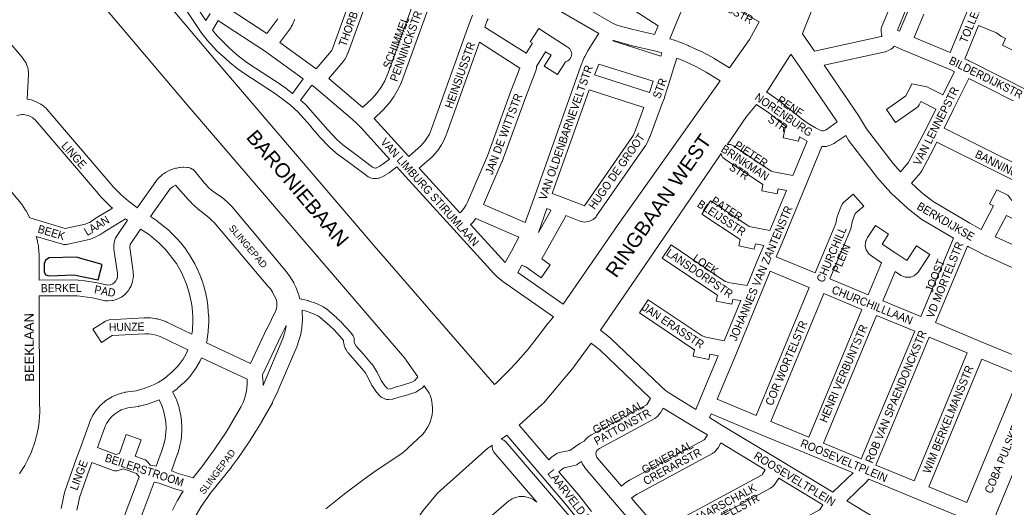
# Model space of a CAD drawing. Header units: metres. Extents: x 123817 to 142006, y 393105 to 406084.
# Tile 52 of 138: x 131629 to 132562, y 395336 to 395798. Entities that reach past the tile are written whole.
import ezdxf
from ezdxf.enums import TextEntityAlignment as Align

# ---------------------------------------------------------------- set-up
doc = ezdxf.new("R2010")
doc.units = ezdxf.units.M
doc.header["$MEASUREMENT"] = 0
doc.styles.add('Style-Arial', font='arial.ttf')

msp = doc.modelspace()

# ---------------------------------------------------------------- linework, layer by layer
at = {"color": 9, "linetype": 'Continuous', "lineweight": 0, "flags": 128}
for points in [[(132230.56, 395784.14), (132208.92, 395789.06), (132195.76, 395792.73), (132193.56, 395793.51), (132191.44, 395794.44), (132188.92, 395795.77), (132095.78, 395849.89), (132095.78, 395849.89), (132087.68, 395854.6), (132001.82, 395914.17), (131979.16, 395930.42), (131991.26, 395949.89), (132052.59, 395910.12), (132110.6, 395872.35), (132110.61, 395872.34), (132110.61, 395872.34), (132174.5, 395830.92), (132174.5, 395830.92), (132174.5, 395830.92), (132233.96, 395792.42), (132230.56, 395784.14)], [(131909.82, 395751.72), (131922.48, 395766.41), (131924.6, 395769.36), (131925.24, 395770.58), (131925.97, 395772.33), (131956.62, 395857.13)], [(131953.89, 395715.23), (131962.56, 395723.29), (131967.19, 395728.52), (131971.25, 395734.18), (131974.74, 395740.32), (131976.18, 395743.36), (131977.93, 395747.74), (132003.31, 395818.21), (131967.43, 395842.9), (131940.02, 395767.06), (131940.01, 395767.04), (131939.89, 395766.72), (131938.96, 395764.48), (131938.66, 395763.85), (131937.61, 395761.88), (131937.08, 395761.02), (131934.48, 395757.39), (131934.13, 395756.94), (131934.06, 395756.87), (131921.71, 395742.54), (131953.69, 395715.41), (131953.89, 395715.24), (131953.89, 395715.23)], [(132107.88, 395606.13), (132116.97, 395631.52), (132156.96, 395743.77), (132156.96, 395743.77), (132160.39, 395753.39), (132160.41, 395753.44), (132160.47, 395753.6), (132163.88, 395762.34), (132164.29, 395763.22), (132167.33, 395768.75), (132167.47, 395768.96), (132167.57, 395769.16), (132173.03, 395777.78), (132177.6, 395785), (132094.46, 395833.31)], [(132329.66, 395796.01), (132266.2, 395831.15), (132250.2, 395792.47), (132245.12, 395780.1), (132249.13, 395778.82), (132249.27, 395778.76), (132249.45, 395778.71), (132256.16, 395776.24), (132256.38, 395776.16), (132262.46, 395773.69), (132262.77, 395773.56), (132274.69, 395768.08), (132275, 395767.93), (132280.82, 395764.92), (132281.03, 395764.82), (132286.76, 395761.63), (132286.87, 395761.57), (132287.04, 395761.47), (132301.43, 395752.65)], [(132382.02, 395768.36), (132445.48, 395782.33), (132445.69, 395782.4), (132446.07, 395782.61), (132446.16, 395782.72), (132446.02, 395783.02), (132445.63, 395784.61), (132445.34, 395786.86), (132445.27, 395787.84), (132445.45, 395788.83), (132445.34, 395788.83), (132445.49, 395789.96), (132445.87, 395791.53), (132445.99, 395791.83), (132457.55, 395819.79)], [(131863.05, 395785.08), (131827.31, 395808.35)], [(132018.29, 395815.53), (131992, 395742.53), (131991.99, 395742.51), (131991.9, 395742.28), (131990.02, 395737.58), (131989.84, 395737.16), (131988.19, 395733.66), (131987.92, 395733.15), (131984.09, 395726.42), (131983.67, 395725.77), (131979.17, 395719.47), (131978.81, 395719.02), (131978.68, 395718.87), (131973.55, 395713.07), (131973.04, 395712.54), (131964.62, 395704.73), (131993.76, 395672.67), (131997.44, 395668.63)], [(132462.72, 395787.27), (132460.69, 395788.13), (132469.35, 395809.08), (132471.42, 395808.19), (132462.72, 395787.27)], [(131873.27, 395799.02), (131863.05, 395785.08)], [(131997.44, 395668.63), (132009.25, 395679.16), (132012.8, 395683.21), (132015.87, 395687.76), (132017.04, 395689.92), (132019.22, 395694.97), (132053.65, 395790.63), (132057.89, 395802.54)], [(132072.7, 395799.04), (132071.94, 395797.28), (132069.78, 395791.22), (132108.66, 395766.43), (132114.68, 395775.96), (132112.76, 395777.2), (132120.89, 395789.8), (132129.06, 395784.54), (132146.75, 395773.14), (132148.62, 395771.93), (132150.3, 395770.45), (132151.6, 395768.2), (132152.06, 395765.63), (132151.6, 395763.06), (132150.3, 395760.81), (132148.31, 395759.13), (132146.21, 395758.37), (132138.5, 395746.17), (132125.82, 395754.18), (132132.38, 395764.56), (132127.29, 395767.83), (132118.5, 395753.93), (132118.53, 395752.5), (132118.54, 395752.33), (132118.08, 395749.77), (132118.02, 395749.59), (132108.42, 395725.17), (132086.04, 395664.03), (132085.89, 395663.64), (132068.42, 395623.07), (132107.88, 395606.13)], [(132510.85, 395766.98), (132476.54, 395781.44), (132485.67, 395803.4)], [(132526.61, 395805.24), (132510.85, 395766.98)], [(131604.2, 395793.79), (131631.73, 395761.61), (131631.77, 395761.55), (131632.09, 395761.15), (131633.39, 395759.37), (131633.94, 395758.5), (131634.73, 395757.01), (131635.17, 395756.03), (131635.26, 395755.79), (131636.3, 395752.59), (131636.6, 395751.29), (131636.83, 395749.62), (131636.9, 395748.73), (131636.93, 395747.05), (131636.93, 395746.91), (131636.92, 395746.6), (131635.94, 395722.85), (131638.17, 395722.51), (131638.36, 395722.48), (131639.47, 395722.19), (131643.7, 395720.76), (131644.92, 395720.21), (131648.83, 395718.04), (131648.94, 395717.98), (131649.67, 395717.5), (131651.46, 395716.16), (131651.98, 395715.74), (131653.65, 395714.24), (131654.34, 395713.53), (131714.38, 395643.27), (131717.74, 395639.53), (131724.96, 395632.33), (131731.39, 395626.75), (131734.02, 395624.67), (131739.78, 395620.46), (131740.19, 395620.17), (131759.34, 395647.03), (131759.7, 395647.5), (131760.37, 395648.2), (131763.35, 395650.94), (131764.1, 395651.54), (131766, 395652.88), (131766.57, 395653.24), (131766.83, 395653.38), (131770.93, 395655.54), (131772.12, 395656.04), (131776.52, 395657.46), (131777.52, 395657.71), (131777.52, 395657.71), (131780.2, 395658.19), (131780.2, 395658.19), (131780.89, 395658.28), (131783.2, 395658.47), (131784.28, 395658.48), (131787.85, 395658.25), (131788.68, 395658.15), (131790.7, 395657.49), (131792.29, 395656.71), (131792.72, 395656.48), (131794.72, 395654.8), (131794.82, 395654.68), (131803.91, 395643.35), (131808.33, 395638.77), (131810.58, 395636.81), (131812.98, 395634.95), (131818.16, 395631.5), (131818.5, 395631.26), (131821.25, 395629.21), (131821.76, 395628.79), (131826.87, 395624.22), (131827.34, 395623.76), (131829.69, 395621.25), (131829.97, 395620.95), (131881.71, 395559.33), (131881.71, 395559.33), (131882.03, 395558.92), (131884.28, 395555.83), (131884.52, 395555.47), (131886.45, 395552.47), (131886.67, 395552.11), (131888.42, 395549.01), (131888.62, 395548.64), (131890.2, 395545.45), (131890.45, 395544.87), (131893.06, 395538.24), (131893.13, 395538.06), (131893.32, 395537.44), (131894.31, 395533.78)], [(131897.52, 395742.11), (131860.66, 395768.74), (131818.94, 395795.89), (131818.59, 395796.14), (131816.88, 395797.39)], [(131889.51, 395798.46), (131889.36, 395798.09), (131887.69, 395794.15), (131887.32, 395793.39), (131886.11, 395791.26), (131885.63, 395790.52), (131875.42, 395776.58), (131909.82, 395751.72)], [(132573.76, 395767.51), (132560.21, 395773.96), (132563.22, 395780.28), (132559.37, 395782.33), (132559.15, 395782.46), (132558.53, 395782.86), (132554.69, 395785.61), (132537.62, 395792.6), (132524.65, 395761.08), (132528.23, 395759.53), (132528.55, 395759.37), (132528.63, 395759.34), (132587.61, 395729.57)], [(132046.07, 395615.19), (132007.53, 395657.53), (132019.57, 395668.27), (132020.22, 395668.92), (132024.39, 395673.68), (132024.49, 395673.8), (132024.97, 395674.43), (132028.5, 395679.67), (132028.87, 395680.27), (132030.38, 395683.05), (132030.69, 395683.67), (132033.09, 395689.25), (132033.24, 395689.65), (132033.25, 395689.68), (132064.59, 395776.74), (132102.95, 395752.27), (132094.42, 395730.57), (132094.36, 395730.41), (132072.03, 395669.38), (132053.13, 395625.49), (132051.85, 395622.84), (132049.71, 395619.41), (132046.73, 395615.81), (132046.07, 395615.19)], [(132236.51, 395763.68), (132190.93, 395778), (132191.21, 395778.44), (132191.49, 395778.35), (132205.07, 395774.56), (132205.42, 395774.47), (132233.11, 395768.18), (132237.48, 395766.79), (132236.51, 395763.68)], [(132463.56, 395654.12), (132471.08, 395662.78), (132478.94, 395677.49), (132488.16, 395695.49), (132497.2, 395713.49), (132482.91, 395720.67), (132481.35, 395717.57), (132480.4, 395716.11), (132478.95, 395714.78), (132458.91, 395700.78), (132450.32, 395713.08), (132468.8, 395725.99), (132472.87, 395734.1), (132472.87, 395734.1), (132472.87, 395734.1), (132474.57, 395737.48), (132488.7, 395734.55), (132503.93, 395726.9), (132514.99, 395748.92), (132511.96, 395750.23), (132467.22, 395769.09), (132467.21, 395769.09), (132467.21, 395769.09), (132457.68, 395773.12), (132456.75, 395771.99), (132456.71, 395771.95), (132454.72, 395770.27), (132454.66, 395770.24), (132452.34, 395768.93), (132450.81, 395768.27), (132449.52, 395767.89), (132448.98, 395767.75), (132391.17, 395755.01)], [(132292.71, 395740.4), (132279.33, 395748.6), (132273.84, 395751.65), (132268.27, 395754.52), (132256.67, 395759.86), (132251.66, 395761.88), (132248.6, 395752.04), (132248.6, 395752.04), (132248.6, 395752.04), (132245.67, 395742.63), (132245.66, 395742.6), (132245.66, 395742.6), (132239.99, 395724.67), (132239.89, 395724.37), (132239.87, 395724.31), (132237.23, 395717.24), (132237.23, 395717.24), (132237.23, 395717.24), (132226.31, 395688.03), (132226.12, 395687.58), (132223.68, 395682.17), (132223.38, 395681.56), (132221.82, 395678.81), (132221.45, 395678.21), (132175.63, 395612.31), (132175.22, 395611.77), (132175.06, 395611.59), (132174.1, 395610.51), (132172.35, 395609.07), (132170.48, 395607.95), (132170.39, 395607.9), (132167.94, 395607.01), (132167.92, 395607.01), (132165.77, 395606.63), (132163.73, 395606.56), (132162.64, 395606.67), (132162.1, 395606.74), (132160.69, 395607.14), (132146.38, 395612.67), (132146.06, 395611.79), (132145.55, 395610.68), (132123.55, 395571.73), (132131.57, 395566.03), (132122.89, 395553.8), (132108.38, 395564.1), (132107.23, 395564.47), (132104.61, 395565.71), (132100.78, 395558.65), (132143.87, 395528.69)], [(132225.68, 395729.21), (132173.68, 395746.01), (132174.48, 395748.25), (132177.56, 395756.14), (132229.09, 395739.95), (132225.75, 395729.38), (132225.68, 395729.21)], [(132624.79, 395635.9), (132504.93, 395695.46), (132513.97, 395713.47), (132528.58, 395742.56), (132587.61, 395712.77), (132648.33, 395682.06), (132624.79, 395635.9)], [(131905.62, 395736.25), (131906.46, 395735.65), (131910.12, 395732.69), (131943.89, 395704.06), (131948.72, 395699.66), (131952.68, 395695.57), (131979.36, 395666.21)], [(132164.05, 395621.92), (132144.67, 395629.42), (132144.61, 395629.43), (132144.55, 395629.46), (132133.59, 395633.48), (132168.65, 395731.88), (132220.43, 395715.14), (132212.34, 395693.51), (132210.15, 395688.64), (132208.93, 395686.49), (132164.05, 395621.92)], [(132403.74, 395701.3), (132393.15, 395694), (132391.83, 395693.29), (132390.68, 395693.01), (132389.3, 395693.03), (132389.06, 395693.08), (132387.65, 395693.62), (132382.98, 395695.85), (132376.29, 395699.74), (132369.92, 395704.3), (132367.62, 395706.15), (132367.62, 395706.15), (132367.62, 395706.15), (132347.97, 395721.94), (132347.51, 395722.28), (132336.62, 395729.73)], [(132299.5, 395679.82), (132299.76, 395679.92), (132302.36, 395679.92), (132304.81, 395679.03), (132305.22, 395678.77), (132341.11, 395654.83), (132341.58, 395654.64), (132343.4, 395654.26), (132343.4, 395654.26), (132343.4, 395654.26), (132361.56, 395650.54), (132375.07, 395683.1), (132368.44, 395686.95), (132367.95, 395687.27), (132367.13, 395683.21), (132352.42, 395686.18), (132354.67, 395697.31), (132338.8, 395710.07), (132327.19, 395718.01)], [(131638.17, 395610.5), (131671.7, 395600.42), (131690.84, 395604.63), (131694.77, 395606.21), (131696.37, 395607.07), (131699.99, 395609.56), (131700.34, 395609.79), (131716.64, 395619.69), (131714.93, 395621.17), (131714.55, 395621.52), (131707, 395629.05), (131706.71, 395629.36), (131703.15, 395633.33), (131703.04, 395633.46), (131643.27, 395703.41), (131642.22, 395704.34), (131641.1, 395705.17), (131638.23, 395706.77), (131635.27, 395707.78), (131632.02, 395708.27), (131630.63, 395708.29), (131629.2, 395708.18), (131625.99, 395707.49)], [(132411.82, 395688.65), (132401.33, 395681.41), (132400.82, 395681.09), (132400.6, 395680.97), (132398.07, 395679.62), (132396.33, 395678.95), (132393.33, 395678.21), (132392.84, 395678.11), (132391.41, 395677.99), (132389.21, 395678.03), (132373.05, 395639.08), (132373.05, 395639.08), (132373.05, 395639.08), (132351.41, 395586.95), (132351.41, 395586.95), (132351.41, 395586.95), (132345.93, 395573.76), (132382.86, 395558.51), (132402.29, 395605.23), (132403.22, 395610.27), (132403.55, 395611.48), (132403.58, 395611.57), (132407.4, 395621.64), (132408.67, 395623.8), (132409.47, 395624.63), (132418.89, 395632.87), (132428.77, 395621.58), (132420.76, 395614.57), (132417.85, 395606.89), (132416.9, 395601.73), (132416.57, 395600.52), (132416.45, 395600.21), (132396.72, 395552.77), (132432.96, 395537.74), (132445.73, 395568.05), (132435.16, 395575.06), (132433.56, 395576.49), (132433.29, 395576.83), (132432.25, 395578.22), (132431.22, 395580.14), (132431.08, 395580.55), (132430.58, 395582.22), (132430.27, 395584.37), (132430.35, 395584.81), (132430.28, 395584.8), (132430.38, 395586.54), (132430.82, 395588.67), (132430.98, 395589.07), (132431.67, 395590.67), (132432.29, 395591.82), (132439.9, 395603.39), (132452.44, 395595.15), (132446.23, 395585.72), (132459.18, 395577.12), (132469.77, 395570.16), (132478.93, 395583.97), (132491.43, 395575.68), (132480.43, 395559.09), (132479.92, 395558.41), (132478.66, 395557.22), (132477.27, 395556.18), (132476.54, 395555.7), (132474.94, 395555.01), (132473.27, 395554.51), (132472.42, 395554.31), (132470.68, 395554.21), (132468.95, 395554.31), (132468.08, 395554.41), (132466.41, 395554.91), (132464.82, 395555.6), (132464.04, 395555.99), (132463.67, 395556.22), (132458.46, 395559.65), (132446.81, 395532), (132482.91, 395517.06), (132513.97, 395591.22)], [(132597.01, 395574.41), (132603.17, 395591.16), (132603.27, 395591.43), (132606.93, 395600.33), (132607.16, 395600.84), (132617.65, 395621.75), (132618.03, 395622.51), (132498.15, 395682.09), (132492.26, 395670.59), (132492.2, 395670.48), (132483.91, 395654.96), (132483.04, 395653.67), (132482.96, 395653.58), (132474.04, 395643.31)], [(132179.23, 395504.07), (132179.53, 395503.86), (132179.74, 395503.71), (132185.09, 395499.7), (132185.42, 395499.44), (132188.84, 395496.57), (132189.21, 395496.24), (132236.4, 395451.01), (132240.99, 395447.1), (132245.53, 395443.77), (132269.7, 395429.18), (132273.19, 395437.6), (132273.19, 395437.6), (132290.72, 395479.87), (132282.92, 395481.46), (132281.93, 395476.55), (132267.23, 395479.52), (132268.46, 395485.63), (132268.25, 395485.73), (132267.84, 395485.99), (132216.15, 395520.47), (132224.47, 395532.95), (132275.66, 395498.81), (132276.45, 395498.45), (132279.03, 395497.56), (132296.57, 395493.98), (132312.41, 395532.19), (132304.57, 395533.33), (132303.64, 395528.73), (132288.94, 395531.7), (132290.06, 395537.26), (132290.06, 395537.27), (132289.61, 395537.54), (132237.85, 395572.46), (132246.24, 395584.89), (132297.4, 395550.39), (132298.03, 395550.12), (132300.58, 395549.46), (132300.58, 395549.46), (132300.59, 395549.46), (132303.99, 395548.58), (132318.34, 395546.48), (132329.19, 395572.58), (132329.19, 395572.58), (132329.19, 395572.58), (132334.06, 395584.3), (132326.1, 395585.92), (132325.09, 395580.94), (132310.39, 395583.91), (132311.64, 395590.11), (132275.21, 395614.1), (132283.45, 395626.62), (132319.97, 395602.58), (132320.46, 395602.38), (132321.73, 395602.12), (132339.93, 395598.41), (132355.71, 395636.43), (132347.76, 395638.06), (132346.77, 395633.16), (132332.07, 395636.13), (132333.26, 395642.04), (132296.9, 395666.29), (132295.31, 395667.71), (132294.01, 395669.97), (132293.75, 395671.43)], [(132134.71, 395516.79), (132086.7, 395550.17), (132086.6, 395550.26), (132086.34, 395550.44), (132083.46, 395552.71), (132083.07, 395553.04), (132080.73, 395555.16), (132080.39, 395555.49), (132078.19, 395557.75), (132078.02, 395557.93), (132040.09, 395599.48), (132040.09, 395599.48), (132040.09, 395599.48), (131991.34, 395653.03), (131991.34, 395653.04), (131991.34, 395653.04), (131986.11, 395658.78)], [(131776.53, 395641.54), (131774.24, 395640.34), (131773.14, 395639.56), (131771.09, 395637.68), (131752.61, 395611.75), (131759.22, 395607.31), (131759.49, 395607.12), (131763.21, 395604.36), (131763.6, 395604.06), (131770.67, 395598.09), (131771.15, 395597.65), (131777.68, 395591.09), (131778.01, 395590.74), (131781.05, 395587.25), (131781.15, 395587.14), (131781.36, 395586.88), (131786.99, 395579.53), (131787.27, 395579.13), (131789.85, 395575.28), (131790.1, 395574.87), (131794.73, 395566.85), (131794.96, 395566.43), (131797.02, 395562.28), (131797.22, 395561.83), (131800.77, 395553.29), (131800.9, 395552.97), (131801, 395552.68), (131803.8, 395543.86), (131803.93, 395543.39), (131805.05, 395538.9), (131805.13, 395538.54), (131806.33, 395532.45), (131806.39, 395532.07), (131807.05, 395527.52), (131807.11, 395527.04), (131807.83, 395517.87), (131807.85, 395517.38), (131807.91, 395512.78), (131807.91, 395512.69), (131807.9, 395512.29), (131807.42, 395503.11), (131807.38, 395502.63), (131806.84, 395498.06), (131806.79, 395497.74), (131806.06, 395493.2), (131805.94, 395492.62), (131805.87, 395492.34), (131847.54, 395472.75)], [(132540.14, 395599.5), (132551.8, 395621.89), (132548.19, 395623.7), (132554.92, 395637.1), (132565.33, 395631.88), (132569.13, 395627.07), (132586.81, 395618.21), (132580.09, 395604.8), (132564.01, 395612.86), (132553.48, 395592.64)], [(132120.46, 395596.76), (132128.55, 395619.35), (132132.35, 395617.96), (132132.19, 395617.52), (132120.46, 395596.76)], [(131644.47, 395592.94), (131669.25, 395585.49), (131670.11, 395585.29), (131672.71, 395585.29), (131673.02, 395585.35), (131694.68, 395590.12), (131695.86, 395590.48), (131700.76, 395592.45), (131701.53, 395592.81), (131703.85, 395594.07), (131704.04, 395594.17), (131704.54, 395594.48), (131708.31, 395597.08), (131729.08, 395609.69), (131730.89, 395608.37), (131720.4, 395592.87), (131719.57, 395591.24), (131719, 395589.68), (131718.99, 395589.67), (131718.65, 395588.38), (131718.09, 395585.1), (131717.98, 395583.82), (131717.98, 395583.67), (131718.02, 395581.68), (131718.09, 395580.8), (131721.32, 395557.75), (131721.42, 395555.43), (131721.04, 395553.26), (131720.85, 395552.71), (131719.8, 395550.79), (131718.49, 395549.3), (131716.9, 395548.14), (131714.89, 395547.26), (131714.32, 395547.12), (131711.94, 395546.93), (131711.26, 395546.98), (131700.67, 395549.37), (131700.32, 395549.44), (131700.18, 395549.46), (131690.37, 395551), (131690.01, 395551.05), (131684.28, 395551.66), (131683.45, 395551.7), (131647.28, 395551.56)], [(132088.92, 395568.24), (132056.18, 395604.11), (132057.32, 395605.17), (132057.95, 395605.84), (132057.99, 395605.88), (132061.25, 395609.83), (132102.01, 395592.33), (132094.82, 395579.11), (132094.82, 395579.11), (132094.82, 395579.11), (132088.92, 395568.24)], [(131667.96, 395335.4), (131668.37, 395336.94), (131671.19, 395350.34), (131671.45, 395351.27), (131680.63, 395377.59), (131680.67, 395377.68), (131680.71, 395377.78), (131685.79, 395391.14), (131694.94, 395416.54), (131694.95, 395416.56), (131695.03, 395416.79), (131696.25, 395419.83), (131696.5, 395420.38), (131697.72, 395422.81), (131698.19, 395423.62), (131701.56, 395428.65), (131702.04, 395429.3), (131702.16, 395429.44), (131705.32, 395433.03), (131705.9, 395433.62), (131707.91, 395435.44), (131708.33, 395435.8), (131710.46, 395437.47), (131711.14, 395437.94), (131715.75, 395440.79), (131715.95, 395440.91), (131716.48, 395441.19), (131718.93, 395442.35), (131719.7, 395442.67), (131724.82, 395444.44), (131725.62, 395444.66), (131728.26, 395445.26), (131728.61, 395445.33), (131728.83, 395445.37), (131738.98, 395446.85), (131742.34, 395447.6), (131745.66, 395448.52), (131752.48, 395451), (131755.59, 395452.4), (131759.84, 395454.64), (131765.92, 395458.54), (131768.59, 395460.57), (131773.67, 395465.02), (131778.04, 395469.46), (131779.83, 395471.63), (131783.54, 395476.86), (131786.68, 395482.37), (131788.17, 395485.65), (131761.85, 395498.14), (131759.88, 395498.95), (131755.55, 395500.2), (131751.19, 395500.79), (131747.21, 395500.79), (131716.36, 395498.98), (131706.23, 395492.47), (131698.12, 395505.1), (131709.9, 395512.66), (131710.21, 395512.85), (131712.65, 395513.74), (131713.52, 395513.84), (131746.54, 395515.77), (131746.97, 395515.79), (131751.68, 395515.79), (131752.69, 395515.73), (131758.11, 395514.99), (131758.41, 395514.95), (131759.18, 395514.77), (131764.44, 395513.25), (131765.21, 395512.98), (131767.74, 395511.94), (131768.1, 395511.78), (131792.01, 395500.43), (131792.45, 395504.14), (131792.91, 395512.83), (131792.85, 395516.94), (131792.17, 395525.62), (131791.58, 395529.74), (131790.45, 395535.46), (131789.43, 395539.54), (131786.8, 395547.82), (131783.46, 395555.85), (131781.62, 395559.56), (131777.24, 395567.15), (131774.93, 395570.6), (131769.6, 395577.56), (131766.87, 395580.68), (131760.74, 395586.84), (131754.1, 395592.45), (131750.71, 395594.95), (131743.3, 395599.94), (131733.34, 395585.23), (131733.32, 395585.16), (131732.99, 395583.26), (131733.01, 395582.44), (131736.22, 395559.47), (131736.29, 395558.76), (131736.44, 395555.28), (131736.45, 395554.95), (131736.34, 395553.68), (131735.72, 395550.09), (131735.41, 395548.9), (131734.81, 395547.18), (131734.77, 395547.09), (131734.31, 395546.05), (131732.56, 395542.86), (131731.73, 395541.64), (131731.62, 395541.52), (131729.22, 395538.79), (131728.01, 395537.68), (131725.07, 395535.53), (131724.4, 395535.09), (131723.64, 395534.71), (131720.31, 395533.26), (131719.15, 395532.87), (131717.38, 395532.42), (131716.85, 395532.31), (131716.16, 395532.22), (131712.54, 395531.92), (131711.3, 395531.93), (131709.49, 395532.08), (131708.81, 395532.17), (131708.47, 395532.24), (131697.61, 395534.68), (131688.23, 395536.15), (131683.09, 395536.7), (131647.29, 395536.56)], [(132612.57, 395548.25), (132582.49, 395475.77), (132539.47, 395493.59), (132496.77, 395511.32), (132527.1, 395583.74)], [(132326.76, 395423.53), (132289.92, 395438.78), (132308.06, 395482.52), (132308.06, 395482.52), (132308.06, 395482.52), (132329.96, 395535.34), (132340.17, 395559.91), (132377.1, 395544.66), (132326.76, 395423.53)], [(132376.68, 395402.88), (132340.62, 395417.79), (132390.96, 395538.92), (132427.16, 395523.9), (132376.68, 395402.88)], [(132426.47, 395382.23), (132390.54, 395397.14), (132441.01, 395518.16), (132477.12, 395503.23), (132426.47, 395382.23)], [(132170.54, 395491.84), (132170.85, 395491.63), (132175.93, 395487.82), (132179, 395485.24), (132226.18, 395440.02), (132226.52, 395439.72), (132226.66, 395439.6), (132223.39, 395434.08), (132222.86, 395433.4), (132170.75, 395405.17), (132170.57, 395405.07), (132169.97, 395404.68), (132167.33, 395402.81), (132166.28, 395401.91), (132165.15, 395400.74), (132164.8, 395400.35), (132164.29, 395399.66), (132163.86, 395399.02), (132159.65, 395396.9), (132159.27, 395396.69), (132158.7, 395396.33), (132150.14, 395390.3), (132140.25, 395388.27), (132138, 395387.42), (132137.56, 395387.14), (132134.04, 395384.76), (132133.24, 395384.14), (132130.19, 395381.43), (132102.22, 395414.22)], [(132476.57, 395361.5), (132440.33, 395376.49), (132490.97, 395497.48), (132526.8, 395482.61), (132476.57, 395361.5)], [(131844.19, 395457.75), (131801.16, 395477.98), (131800.19, 395475.85), (131799.88, 395475.25), (131796.39, 395469.11), (131795.99, 395468.48), (131791.91, 395462.73), (131791.58, 395462.3), (131789.4, 395459.66), (131789.36, 395459.61), (131788.96, 395459.17), (131784.16, 395454.3), (131783.76, 395453.92), (131778.28, 395449.11), (131777.86, 395448.77), (131774.73, 395446.4), (131774.26, 395446.07), (131773.8, 395445.78), (131773.98, 395445.42), (131777.04, 395438.86), (131777.28, 395438.29), (131778.53, 395434.89), (131778.55, 395434.86), (131778.67, 395434.49), (131779.73, 395431.03), (131779.89, 395430.43), (131781.44, 395423.35), (131781.54, 395422.74), (131782.02, 395419.15), (131782.08, 395418.53), (131782.44, 395411.29), (131782.45, 395410.92), (131782.43, 395410.47), (131781.99, 395403.24), (131781.93, 395402.62), (131781.41, 395399.03), (131781.34, 395398.62), (131780.63, 395395.07), (131780.48, 395394.47), (131778.47, 395387.51), (131778.31, 395387.03), (131772.47, 395370.97), (131778.82, 395368.6), (131792.1, 395364.72), (131793.03, 395364.33)], [(132526.48, 395340.87), (132490.43, 395355.77), (132540.66, 395476.86), (132576.74, 395461.92), (132526.48, 395340.87)], [(131758.06, 395375.25), (131764.13, 395391.92), (131765.98, 395398.34), (131766.6, 395401.38), (131767.04, 395404.46), (131767.44, 395410.96), (131767.11, 395417.48), (131766.72, 395420.45), (131765.3, 395426.92), (131764.39, 395429.89), (131763.31, 395432.8), (131760.76, 395438.28), (131758.4, 395437.21), (131757.87, 395437), (131750.5, 395434.33), (131749.96, 395434.15), (131746.18, 395433.1), (131745.81, 395433.01), (131741.99, 395432.15), (131741.65, 395432.08), (131741.43, 395432.05), (131731.28, 395430.57), (131729.32, 395430.12), (131724.99, 395428.63), (131723.29, 395427.82), (131719.39, 395425.41), (131717.8, 395424.16), (131716.31, 395422.8), (131713.75, 395419.9), (131710.92, 395415.68), (131710.06, 395413.95), (131709, 395411.32), (131702.39, 395392.97), (131719.94, 395386.43), (131723.16, 395387.49), (131729.66, 395405.51), (131743.77, 395400.42), (131738.17, 395384.9), (131746.74, 395381.81), (131747.95, 395381.25), (131749.95, 395379.58), (131750.2, 395379.26), (131752.33, 395376.42), (131752.6, 395376.42), (131752.89, 395376.37), (131758.06, 395375.25)], [(132199.07, 395356.54), (132201.35, 395358.48), (132202.13, 395359.06), (132206.23, 395361.72), (132206.56, 395361.92), (132206.74, 395362.02), (132277.56, 395400.27), (132278.08, 395400.94), (132280.57, 395405.09), (132269.41, 395411.83), (132238.65, 395430.4), (132236.06, 395426.03), (132235.55, 395425.28), (132234.22, 395423.56), (132234.02, 395423.32), (132233.21, 395422.49), (132232.2, 395421.61), (132231.02, 395420.76), (132230.84, 395420.66), (132178.29, 395392.19), (132176.59, 395390.98), (132176.42, 395390.81), (132175.58, 395389.53), (132175.28, 395388.9), (132174.97, 395387.47), (132175.02, 395385.85), (132175.07, 395385.62), (132175.75, 395384.02), (132176.48, 395382.99), (132199.07, 395356.54)], [(132399.58, 395350.68), (132349.9, 395380.74), (132349.9, 395380.75), (132349.9, 395380.75), (132294.73, 395414.06), (132294.73, 395414.06), (132294.73, 395414.06), (132282.68, 395421.34), (132284.17, 395424.93), (132327.94, 395406.8), (132327.94, 395406.8), (132327.95, 395406.8), (132377.86, 395386.17), (132418.74, 395369.2), (132399.58, 395350.68)], [(132090.51, 395404.84), (132123.76, 395365.86), (132123.76, 395365.86), (132147.12, 395338.48), (132154.48, 395328.97), (132151.35, 395326.28), (132089.66, 395398.55), (132087.71, 395400.17), (132085.26, 395401.06), (132085.07, 395401.06)], [(132235.82, 395313.56), (132208.82, 395345.14), (132210.69, 395346.73), (132214.14, 395348.97), (132285.52, 395387.52), (132285.71, 395387.63), (132286.89, 395388.47), (132287.9, 395389.35), (132288.71, 395390.18), (132288.89, 395390.41), (132290.2, 395392.1), (132290.71, 395392.83), (132293.41, 395397.34), (132335.53, 395371.9), (132332.87, 395367.77), (132332.43, 395367.22), (132244.14, 395319.58), (132243.95, 395319.48), (132243.62, 395319.27), (132239.51, 395316.61), (132238.74, 395316.04), (132235.82, 395313.56)], [(132028.47, 395287.49), (132092.51, 395342.47), (132093.57, 395343.23), (132095.52, 395344.39), (132095.6, 395344.43), (132096.71, 395344.96), (132098.84, 395345.76), (132100.1, 395346.11), (132102.33, 395346.52), (132102.41, 395346.54), (132103.64, 395346.65), (132105.91, 395346.67), (132107.22, 395346.57), (132109.46, 395346.2), (132109.53, 395346.18), (132110.73, 395345.87), (132112.87, 395345.11), (132114.07, 395344.56), (132116.04, 395343.44), (132116.09, 395343.41), (132117.12, 395342.7), (132118.8, 395341.31), (132078.26, 395388.81), (132078.21, 395388.86), (132076.91, 395391.11), (132076.46, 395393.68), (132076.74, 395395.29)], [(131727.82, 395327.71), (131741.9, 395365.32), (131739.55, 395368.46), (131727.01, 395372.97), (131722.14, 395371.36), (131721.09, 395371.09), (131718.48, 395371.09), (131717.16, 395371.45), (131697.18, 395378.91), (131694.76, 395372.54), (131685.77, 395346.78), (131683.01, 395333.67)], [(132170.71, 395332.51), (132158.87, 395347.8), (132158.69, 395348.03), (132158.65, 395348.08), (132139.93, 395370.02), (132142.84, 395372.61), (132144.72, 395373.87), (132154.69, 395375.92), (132156.93, 395376.77), (132157.5, 395377.14), (132161.25, 395379.78), (132162.26, 395377.41), (132163.04, 395376.01), (132164.43, 395374.05), (132164.8, 395373.56), (132164.85, 395373.51), (132192.52, 395341.11), (132192.52, 395341.11), (132192.52, 395341.11), (132229.27, 395298.14)], [(132572.37, 395373.57), (132553.1, 395327.15)], [(131783.52, 395351.6), (131774.35, 395354.28), (131773.84, 395354.45), (131760.76, 395359.32), (131756.05, 395360.34), (131741.87, 395322.46)], [(132272.25, 395271.01), (132273, 395271.72), (132274.19, 395272.65), (132279.19, 395275.79), (132279.43, 395275.93), (132279.61, 395276.03), (132387, 395334.08), (132387.53, 395334.62), (132390.2, 395338.82), (132348.38, 395364.13), (132345.27, 395359.32), (132344.82, 395358.69), (132343.66, 395357.24), (132343.55, 395357.11), (132342.74, 395356.28), (132341.73, 395355.4), (132340.55, 395354.56), (132340.36, 395354.45), (132251.53, 395306.52), (132248.07, 395304.28), (132245.57, 395302.17), (132272.25, 395271.01)], [(132475.34, 395304.96), (132458.62, 395314.94), (132412.85, 395342.65), (132431.2, 395360.38), (132431.48, 395360.67), (132432.84, 395362.14), (132433.09, 395362.42), (132433.32, 395362.71), (132433.58, 395363.05), (132477.76, 395344.78), (132477.76, 395344.78), (132477.76, 395344.78), (132527.67, 395324.15), (132528.99, 395323.6), (132528.99, 395323.6), (132528.03, 395322.97), (132475.34, 395304.96)]]:
    msp.add_lwpolyline(points, dxfattribs=at)
at = {"color": 1, "linetype": 'Continuous', "lineweight": 0, "flags": 128}
for points in [[(132134.71, 395516.79), (132130.08, 395511.28), (132130.06, 395511.27), (132129.51, 395510.57), (132121.6, 395499.92), (132110.62, 395486.24), (132099.02, 395473.01), (132093.15, 395466.73), (132080.74, 395454.31), (132078.95, 395452.66), (131964.64, 395584.03), (131813.69, 395760.55), (131749.94, 395836.1), (131749.45, 395836.65), (131715.06, 395873.57), (131663.3, 395936.7)], [(132419.68, 395907.33), (132370.83, 395785.01), (132370.74, 395784.81)], [(132006.14, 395459.93), (131993.43, 395477.97), (131787.48, 395717.6), (131787.41, 395717.68), (131683.67, 395839.99), (131631.01, 395900.63)], [(132329.66, 395796.01), (132320.54, 395779.41), (132301.43, 395752.65)], [(132359.78, 395765.42), (132359.29, 395764.57), (132358.88, 395763.89), (132338.17, 395731.79), (132337.32, 395730.62), (132336.62, 395729.73)], [(132143.87, 395528.69), (132196, 395604.2), (132196.11, 395604.36), (132292.71, 395740.4)], [(132299.5, 395679.82), (132317.83, 395706.62), (132327.19, 395718.01)], [(132293.75, 395671.43), (132220.6, 395564.52), (132179.23, 395504.07)], [(132170.54, 395491.84), (132153.94, 395469.35), (132153.36, 395468.62), (132153.33, 395468.59), (132125.14, 395435.19), (132123.75, 395433.75), (132102.22, 395414.22)], [(132012.05, 395451.54), (132016.94, 395444.59), (132017.75, 395442.65), (132018.71, 395439.71), (132019.41, 395436.69), (132019.86, 395433.63), (132020.04, 395430.54), (132019.96, 395427.45), (132019.63, 395424.37), (132019.03, 395421.33), (132018.18, 395418.36), (132017.08, 395415.47), (132015.74, 395412.68), (132014.17, 395410.01), (132012.38, 395407.48), (132010.57, 395405.34), (131992.24, 395388.37), (131963.4, 395369.01), (131963.06, 395368.77), (131954.27, 395362.52), (131953.93, 395362.27), (131936.71, 395349.27), (131936.27, 395348.92), (131919.02, 395334.85)], [(132090.51, 395404.84), (132085.07, 395401.06)], [(132072.51, 395392.36), (132076.35, 395395.02), (132076.74, 395395.29)]]:
    msp.add_lwpolyline(points, dxfattribs=at)
at = {"color": 111, "linetype": 'Continuous', "lineweight": 0, "flags": 128}
for points in [[(131809.27, 395804.18), (131805.29, 395797.39), (131777.61, 395838.62), (131777.58, 395838.67), (131763.42, 395859.27), (131763.31, 395859.43), (131759.73, 395864.22), (131759.57, 395864.42), (131751.94, 395873.64), (131751.92, 395873.66), (131751.74, 395873.86), (131746.24, 395879.75), (131755.16, 395891.3)], [(131986.11, 395658.78), (131979.11, 395653.49), (131978.85, 395653.3), (131974.67, 395650.55), (131974.42, 395650.39), (131974.2, 395650.28), (131971.6, 395648.94), (131970.85, 395648.63), (131969.36, 395648.15), (131968.7, 395647.98), (131968.51, 395647.96), (131966.96, 395647.74), (131966.09, 395647.7), (131964.52, 395647.75), (131963.84, 395647.83), (131963.66, 395647.86), (131962.13, 395648.19), (131961.29, 395648.45), (131959.84, 395649.04), (131959.22, 395649.34), (131959.07, 395649.43), (131957.74, 395650.27), (131957.38, 395650.51), (131943.88, 395660.72), (131928.78, 395671.76), (131928.4, 395672.07), (131922.43, 395677.39), (131922.13, 395677.68), (131913.35, 395686.94), (131913.22, 395687.08), (131908.41, 395692.54), (131908.34, 395692.63), (131908.32, 395692.64), (131903.72, 395698.18), (131892.59, 395710.72), (131884.97, 395717.41), (131875.13, 395725.1), (131870.1, 395728.66), (131841.33, 395747.42), (131841.19, 395747.51), (131836.75, 395750.62), (131836.53, 395750.79), (131828.03, 395757.49), (131827.79, 395757.69), (131820.26, 395764.43), (131820.16, 395764.52), (131814.12, 395770.23), (131813.87, 395770.49), (131808.16, 395776.7), (131808.01, 395776.87), (131807.93, 395776.98), (131801.66, 395784.88), (131801.64, 395784.92), (131801.43, 395785.2), (131769.32, 395833.03)], [(131897.52, 395742.11), (131887.22, 395728.35), (131881.19, 395733.05), (131881, 395733.19), (131875.8, 395736.88), (131875.64, 395736.98), (131846.86, 395755.75), (131842.61, 395758.73), (131834.34, 395765.24), (131826.98, 395771.84), (131821.12, 395777.38), (131815.65, 395783.33), (131811.62, 395788.41), (131816.88, 395797.39)], [(131979.36, 395666.21), (131973.21, 395661.56), (131969.39, 395659.05), (131967.4, 395658.02), (131966.71, 395657.8), (131966.02, 395657.71), (131965.33, 395657.73), (131964.65, 395657.88), (131964.01, 395658.14), (131963.24, 395658.62), (131949.88, 395668.72), (131949.82, 395668.77), (131934.88, 395679.69), (131929.24, 395684.72), (131920.67, 395693.75), (131915.97, 395699.09), (131911.35, 395704.64), (131911.34, 395704.65), (131911.25, 395704.75), (131899.86, 395717.59), (131899.42, 395718.03), (131894.93, 395721.97), (131905.62, 395736.25)], [(132006.14, 395459.93), (132003.14, 395456.58), (132000.41, 395454.88), (131990.67, 395451.64), (131985.92, 395450.48), (131985.57, 395450.38), (131980.42, 395448.71), (131978.3, 395448.46), (131977.19, 395449.01), (131976.91, 395449.24), (131974.99, 395451.46), (131971.4, 395456.51), (131967.64, 395464.33), (131967.4, 395464.77), (131964.51, 395469.5), (131964.2, 395469.95), (131962.51, 395472.15), (131962.38, 395472.31), (131962.35, 395472.34), (131954.28, 395481.81), (131954.22, 395481.88), (131947.79, 395489.15), (131946.5, 395491.19), (131945.88, 395492.83), (131945.7, 395493.63), (131945.63, 395494.49), (131945.69, 395495.69), (131945.7, 395495.94), (131945.4, 395497.65), (131944.78, 395498.82), (131942.41, 395502.17), (131942.16, 395502.5), (131941.99, 395502.69), (131933.9, 395511.38), (131933.68, 395511.6), (131929.46, 395515.6), (131929.29, 395515.75), (131919.46, 395524.24), (131918.86, 395524.69), (131916.34, 395526.27), (131916.18, 395526.37), (131915.91, 395526.52), (131910.58, 395529.16), (131909.97, 395529.42), (131902.18, 395532.08), (131901.72, 395532.22), (131896.02, 395533.56), (131895.74, 395533.62), (131895.39, 395533.67), (131894.31, 395533.78)], [(131896.34, 395523.21), (131899.18, 395522.54), (131906.43, 395520.06), (131911.23, 395517.68), (131913.21, 395516.43), (131922.67, 395508.26), (131926.68, 395504.45), (131934.44, 395496.12), (131935.62, 395494.46), (131935.62, 395494.42), (131935.64, 395494.01), (131935.76, 395492.49), (131935.86, 395491.84), (131936.18, 395490.35), (131936.37, 395489.69), (131936.39, 395489.63), (131937.33, 395487.16), (131937.79, 395486.25), (131939.57, 395483.45), (131939.95, 395482.92), (131940.04, 395482.83), (131946.7, 395475.29), (131954.66, 395465.95), (131956.12, 395464.06), (131958.74, 395459.77), (131962.58, 395451.79), (131963.01, 395451.06), (131966.98, 395445.47), (131967.22, 395445.16), (131967.27, 395445.1), (131969.64, 395442.36), (131970.27, 395441.75), (131971.33, 395440.89), (131971.98, 395440.45), (131972.25, 395440.3), (131974.68, 395439.09), (131975.57, 395438.75), (131976.38, 395438.53), (131976.84, 395438.43), (131978.3, 395438.39), (131982.09, 395438.84), (131982.36, 395438.88), (131983.03, 395439.05), (131988.47, 395440.81), (131993.23, 395441.97), (131993.63, 395442.09), (132004.13, 395445.58), (132005.06, 395445.99), (132005.2, 395446.08), (132009.03, 395448.47), (132010.11, 395449.38), (132012.05, 395451.54)]]:
    msp.add_lwpolyline(points, dxfattribs=at)
at = {"color": 40, "linetype": 'Continuous', "lineweight": 0, "flags": 128}
for points in [[(132382.02, 395768.36), (132370.74, 395784.81)], [(132359.78, 395765.42), (132367.81, 395753.71), (132403.74, 395701.3)], [(132391.17, 395755.01), (132424.45, 395706.45), (132424.55, 395706.26), (132424.79, 395705.93), (132431.36, 395694.94), (132456.61, 395661.98), (132463.56, 395654.12)], [(132513.97, 395591.22), (132483.77, 395609.05), (132482.66, 395609.81), (132470.92, 395619.07), (132470.35, 395619.56), (132455.19, 395633.46), (132454.54, 395634.14), (132454.45, 395634.21), (132441.39, 395649), (132441.23, 395649.19), (132440.95, 395649.54), (132415.13, 395683.24), (132414.49, 395684.19), (132411.82, 395688.65)], [(131586.64, 395675.81), (131630.34, 395623.8), (131630.35, 395623.79), (131631.11, 395622.76), (131634.27, 395617.82), (131634.7, 395617.09), (131638.17, 395610.5)], [(132540.14, 395599.5), (132537.29, 395600.96), (132529.36, 395605.36), (132494.52, 395625.93), (132483.6, 395634.55), (132474.04, 395643.31)], [(131644.47, 395592.94), (131645.53, 395588.65), (131645.68, 395587.93), (131646.37, 395583.92), (131646.47, 395583.19), (131647.25, 395575.09), (131647.29, 395574.13), (131647.29, 395574.13), (131647.28, 395551.56)], [(132597.01, 395574.41), (132587.18, 395577.97), (132578.71, 395581.34), (132570.32, 395584.88), (132553.64, 395592.57), (132553.48, 395592.64)], [(132612.57, 395548.25), (132606.7, 395549.97), (132606.41, 395550.06), (132597.51, 395552.97), (132597.38, 395553.03), (132597.21, 395553.07), (132580.23, 395559.22), (132579.93, 395559.33), (132571.22, 395562.79), (132571.03, 395562.87), (132562.39, 395566.52), (132562.1, 395566.65), (132545.07, 395574.49), (132544.69, 395574.68), (132537.63, 395578.3), (132528.02, 395583.24), (132527.73, 395583.39), (132527.1, 395583.74)], [(131647.29, 395536.56), (131647.46, 395435.87), (131647.68, 395427.62), (131647.69, 395427.35), (131647.68, 395426.95), (131647.51, 395422.58), (131647.48, 395422.13), (131647.1, 395417.77), (131647.05, 395417.32), (131646.48, 395412.98), (131646.37, 395412.3), (131644.63, 395403.74), (131644.47, 395403.07), (131643.31, 395398.86), (131643.11, 395398.2), (131640.21, 395389.95), (131640.17, 395389.84), (131639.87, 395389.1), (131636.24, 395381.15), (131635.93, 395380.54), (131633.85, 395376.7), (131633.5, 395376.11), (131628.81, 395368.73), (131628.42, 395368.16)], [(131921.32, 395136.3), (131927.65, 395143.3), (131927.89, 395143.58), (131928.62, 395144.57), (131944.53, 395169.11), (131944.99, 395169.89), (131955, 395188.9), (131955.18, 395189.27), (131963.8, 395207.46), (131964.16, 395208.32), (131964.24, 395208.55), (131972, 395231.61), (131972.27, 395232.55), (131981.29, 395271.7), (131986.81, 395289.01), (132001.88, 395320.44), (132011.16, 395333.57), (132024.87, 395349.83), (132072.51, 395392.36)]]:
    msp.add_lwpolyline(points, dxfattribs=at)
at = {"color": 191, "linetype": 'Continuous', "lineweight": 0, "flags": 128}
for points in [[(131847.54, 395472.75), (131863.08, 395505.75), (131863.16, 395505.91), (131871.56, 395522.66), (131872.29, 395524.84), (131872.54, 395526.56), (131872.51, 395529.3), (131872.36, 395531.36), (131871.46, 395534.02), (131869.02, 395538.6), (131868.59, 395539.56), (131868.58, 395539.6), (131868.33, 395540.28), (131866.34, 395543.17), (131864.45, 395545.24), (131864.28, 395545.44), (131812.93, 395606.05), (131810.95, 395608.14), (131808.04, 395610.8), (131797.93, 395618.89), (131797.6, 395619.16), (131791.93, 395624.25), (131791.54, 395624.63), (131788.77, 395627.51), (131788.52, 395627.79), (131776.53, 395641.54)], [(131896.34, 395523.21), (131896.4, 395522.8), (131896.48, 395521.97), (131896.76, 395514.85), (131896.77, 395514.56), (131896.75, 395514.01), (131896.23, 395506.91), (131896.12, 395506.08), (131894.81, 395499.08), (131894.61, 395498.26), (131892.52, 395491.45), (131892.4, 395491.08), (131892.26, 395490.73), (131873.86, 395447.24), (131873.72, 395446.92), (131868.43, 395435.9), (131868.2, 395435.47), (131857.95, 395417.25), (131857.83, 395417.05), (131853.3, 395409.54), (131853.21, 395409.39), (131846.33, 395398.56), (131846.19, 395398.35), (131835.41, 395382.62), (131835.27, 395382.42), (131829.64, 395374.73), (131829.44, 395374.47), (131809.4, 395349.51), (131806.65, 395345.69), (131800.88, 395337.22), (131794.13, 395325.95)], [(131859.4, 395451.76), (131860.12, 395453.25), (131878.29, 395496.21), (131880.14, 395502.25), (131881.3, 395508.42), (131881.31, 395508.65), (131876.61, 395499.27), (131858.93, 395461.74), (131859.34, 395456.36), (131859.36, 395455.98), (131859.44, 395452.7), (131859.44, 395452.52), (131859.4, 395451.78), (131859.4, 395451.76)], [(131844.19, 395457.75), (131844.37, 395455.43), (131844.43, 395452.81), (131843.82, 395446.68), (131842.91, 395442.57), (131841.61, 395438.09), (131840.33, 395434.9), (131838.7, 395431.84), (131824.31, 395407.7), (131813.84, 395391.9), (131802.43, 395376.04), (131793.03, 395364.33)], [(131783.52, 395351.6), (131781.67, 395348.86), (131781.39, 395348.4), (131778.31, 395343.02), (131778.11, 395342.64), (131773.66, 395333.75)]]:
    msp.add_lwpolyline(points, dxfattribs=at)
at = {"flags": 128}
msp.add_lwpolyline([(131702.94, 395551.88), (131706.84, 395566.26), (131682.23, 395573.27), (131656.65, 395572.63), (131653.23, 395570.58), (131651.83, 395567.11), (131651.9, 395561.32), (131651.98, 395559.3), (131653.27, 395556.57), (131656.52, 395555.61), (131679.95, 395556.43)], close=True, dxfattribs=at)

# ---------------------------------------------------------------- texts
at = {"color": 8, "style": 'Style-Arial', "width": 0.909091}
for s, rotation, p in [('THORBECKESTR', 70.12836, (131948.04, 395811.2)), ('BECKERSSTR', 331.71897, (132293.91, 395812.95)), ('TOLLENSSTR', 67.4176, (132535.13, 395806.46)), ('PENNINCKSTR', 70.08759, (131994.89, 395773.17)), ('SCHIMMEL', 69.16607, (131985.48, 395776.56)), ('HEINSIUSSTR', 70.4525, (132046.09, 395745.65)), ('BILDERDIJKSTR', 333.7848, (132544.68, 395743.49)), ('VAN OLDENBARNEVELTSTR', 70.62837, (132146.36, 395691.4)), ('STR', 69.36933, (132235.46, 395733.22)), ('JAN DE WITTSTR', 69.3648, (132087.43, 395689.92)), ('NORENBURG', 325.60173, (132353.1, 395708.2)), ('RENE', 326.6929, (132359.36, 395715.99)), ('VAN LENNEPSTR', 62.90752, (132497.31, 395697.46)), ('STR', 326.62894, (132347.45, 395699.94)), ('HUGO DE GROOT', 55.12218, (132194.61, 395654.62)), ('LINGE', 311.2425, (131680.2, 395669.98)), ('VAN LIMBURG STIRUMLAAN', 311.97304, (132017.53, 395634.95)), ('BRINKMAN', 326.62894, (132316.43, 395662.8)), ('PIETER', 326.62894, (132322.08, 395671.05)), ('BANNINGSTR', 333.4375, (132563.94, 395657.4)), ('STR', 326.62894, (132310.78, 395654.55)), ('BLEIJSSTR', 326.7628, (132294.07, 395610.55)), ('PATER', 326.7628, (132299.11, 395619.2)), ('BERKDIJKSE', 329.44061, (132506.62, 395607.17)), ('LAAN', 31.15081, (131701.65, 395603.1)), ('JOHANNES VAN ZANTENSTR', 67.10375, (132331.23, 395558.09)), ('BEEK', 343.26678, (131658.78, 395596.71)), ('CHURCHILL', 66.8195, (132398.22, 395575.9)), ('PLEIN', 66.8195, (132407.45, 395572.06)), ('VD MORTELSTR', 67.9134, (132505.6, 395551.82)), ('LANSDORPSTR', 325.85848, (132273.3, 395558.02)), ('LOEK', 325.85848, (132278.95, 395566.27)), ('JOOST', 67.9134, (132496.4, 395555.74)), ('BERKEL', 0.22816, (131668.09, 395544.05)), ('PAD', 349.28516, (131709.54, 395541.11)), ('CHURCHILLLAAN', 338.2039, (132436.97, 395527.95)), ('JAN ERASSTR', 326.3894, (132248.23, 395508.28)), ('HUNZE', 1.17547, (131730.13, 395507.31)), ('COR WORTELSTR', 67.1324, (132355.38, 395473.05)), ('HENRI VERBUNTSTR', 66.7909, (132409.62, 395463.19)), ('ROB VAN SPAENDONCKSTR', 67.4379, (132459.29, 395441.21)), ('WIM BERKELMANSSTR', 67.6538, (132508.72, 395419.71)), ('COBA PULSKENSLAAN', 67.38546, (132567.36, 395400.17)), ('GENERAAL', 28.49924, (132196.04, 395421.71)), ('PATTONSTR', 28.49924, (132199.94, 395412.54)), ('ROOSEVELTPLEIN', 337.158, (132410.18, 395380.78)), ('GENERAAL', 28.2821, (132242.61, 395383.82)), ('CRERARSTR', 28.2821, (132247.36, 395375.02)), ('LINGE', 69.33606, (131684.71, 395366.97)), ('BEILERSTROOM', 341.90681, (131746.97, 395371.72)), ('ROOSEVELTPLEIN', 328.5783, (132363.36, 395363.38)), ('LAARVELD WEST', 307.74258, (132156.61, 395338.47)), ('MAARSCHALK ', 28.29143, (132297.46, 395340.53)), ('WAVELLSTR', 28.22419, (132302.94, 395332.12))]:
    msp.add_text(s, height=7.7, rotation=rotation, dxfattribs=at).set_placement(p, align=Align.MIDDLE_CENTER)
at = {"style": 'Style-Arial'}
for s, height, rotation, p in [('BARONIEBAAN', 13.6, 310.3154, (131892.26, 395638.59)), ('RINGBAAN WEST', 13.6, 55.12822, (132234.19, 395622.11)), ('BEEKLAAN', 8.8, 90.57256, (131637.71, 395487.88))]:
    msp.add_text(s, height=height, rotation=rotation, dxfattribs=at).set_placement(p, align=Align.MIDDLE_CENTER)
at = {"color": 8, "style": 'Style-Arial'}
for rotation, p in [(310.39123, (131845.22, 395583.48)), (52.99259, (131816.06, 395370.12))]:
    msp.add_text('SLINGEPAD', height=6.3, rotation=rotation, dxfattribs=at).set_placement(p, align=Align.MIDDLE_CENTER)

doc.saveas('drawing.dxf')
